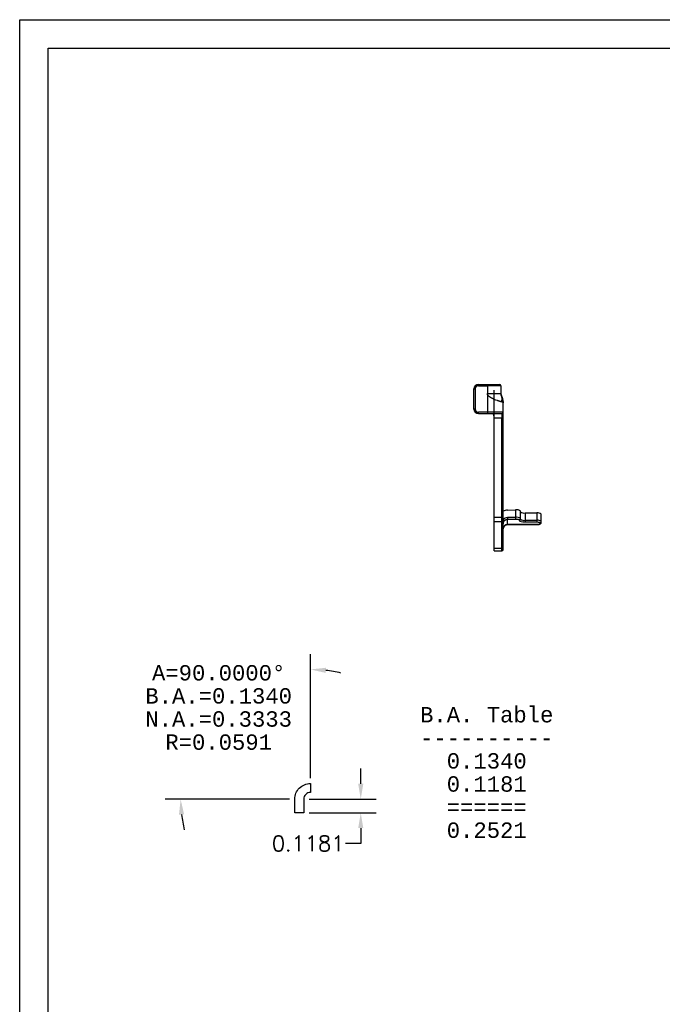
# Model space of a CAD drawing. Header units: inches. Extents: x -59 to 40, y -86 to 20.
# Tile 61 of 74: x -8 to -2, y 11 to 20. Entities that reach past the tile are written whole.
import ezdxf
from ezdxf.enums import TextEntityAlignment as Align

# ---------------------------------------------------------------- set-up
doc = ezdxf.new("R2010")
doc.units = ezdxf.units.IN
doc.header["$MEASUREMENT"] = 0
for name, color, linetype in [('APP-M-D', 2, 'Continuous'), ('APP-M-M', 1, 'Continuous'), ('APP-M-S', 7, 'Continuous')]:
    doc.layers.add(name, color=color, linetype=linetype)
doc.styles.add('DIEMAKER_BND_DIM', font='MONOTXT.SHX')
doc.styles.get("Standard").update_dxf_attribs({"font": 'txt.shx'})
doc.dimstyles.get("Standard").update_dxf_attribs({"dimtxt": 0.18, "dimasz": 0.18, "dimexe": 0.18, "dimexo": 0.0625, "dimgap": 0.09, "dimtad": 0, "dimtih": 1, "dimtoh": 1, "dimdec": 4, "dimzin": 0, "dimdsep": 46, "dimtxsty": 'Standard', "dimcen": 0.09, "dimadec": 0, "dimazin": 0, "dimtfac": 1, "dimtdec": 4, "dimtofl": 0, "dimtmove": 0, "dimatfit": 3, "dimfxl": 0, "dimtolj": 1, "dimtzin": 0, "dimarcsym": 0})

# ---------------------------------------------------------------- blocks, each defined once
blk = doc.blocks.new('*D1')
at = {"layer": 'APP-M-D', "color": 0, "lineweight": -2, "transparency": 16777216}
for p, q in [((-5.1832, 12.9687), (-5.1832, 14.0569)), ((-5.3678, 12.7841), (-6.456, 12.7841))]:
    blk.add_line(p, q, dxfattribs=at)
for start, end in [(76.39566, 83.19783), (186.80217, 193.60434)]:
    blk.add_arc((-5.1832, 12.7841), 1.1378, start, end, dxfattribs=at)
at = {"layer": 'APP-M-D', "color": 0, "transparency": 16777216}
for points in [[(-5.0497, 13.8914), (-5.0471, 13.9364), (-5.1832, 13.9219)], [(-6.3354, 12.648), (-6.2905, 12.6507), (-6.321, 12.7841)]]:
    blk.add_solid(points, dxfattribs=at)
at = {"layer": 'DEFPOINTS', "color": 0, "transparency": 16777216}
for p in [(-5.7521, 13.7695), (-5.2422, 12.7841), (-5.1832, 12.8432), (-5.1832, 12.7841)]:
    blk.add_point(p, dxfattribs=at)
at = {"layer": 'APP-M-D', "color": 0, "transparency": 16777216, "insert": (-5.9877, 13.5887), "char_height": 0.81, "attachment_point": 5}
blk.add_mtext('\\A1;  ', dxfattribs=at)
blk = doc.blocks.new('*D2')
at = {"layer": 'APP-M-D', "color": 0, "lineweight": -2, "transparency": 16777216}
for p, q in [((-4.7422, 12.9191), (-4.7422, 13.0541)), ((-5.1953, 12.7841), (-4.6072, 12.7841)), ((-5.1953, 12.666), (-4.6072, 12.666)), ((-4.7422, 12.531), (-4.7422, 12.396)), ((-4.7422, 12.396), (-4.8772, 12.396))]:
    blk.add_line(p, q, dxfattribs=at)
at = {"layer": 'APP-M-D', "color": 0, "transparency": 16777216}
for points in [[(-4.7647, 12.9191), (-4.7197, 12.9191), (-4.7422, 12.7841)], [(-4.7647, 12.531), (-4.7197, 12.531), (-4.7422, 12.666)]]:
    blk.add_solid(points, dxfattribs=at)
at = {"layer": 'DEFPOINTS', "color": 0, "transparency": 16777216}
for p in [(-5.2422, 12.7841), (-5.2422, 12.666), (-4.7422, 12.666)]:
    blk.add_point(p, dxfattribs=at)
at = {"layer": 'APP-M-D', "color": 0, "transparency": 16777216, "insert": (-5.2035, 12.396), "char_height": 0.135, "attachment_point": 5}
blk.add_mtext('\\A1;0.1181', dxfattribs=at)

msp = doc.modelspace()

# ---------------------------------------------------------------- linework, layer by layer
at = {"layer": 'APP-M-M'}
msp.add_lwpolyline([(-5.18316, 12.84317, 0.4142136), (-5.24221, 12.78411), (-5.24221, 12.666), (-5.32096, 12.666), (-5.32096, 12.78411, -0.4142136), (-5.18316, 12.92191)], format="xyb", close=True, dxfattribs=at)
at = {"layer": 'APP-M-S'}
for p, q in [((-3.71077, 16.42088), (-3.71077, 16.40907)), ((-3.71077, 16.42088), (-3.63203, 16.42088)), ((-3.71077, 16.40907), (-3.63203, 16.40907)), ((-3.63203, 16.42088), (-3.63203, 16.40907)), ((-3.63203, 16.40907), (-3.63203, 16.33992)), ((-3.51392, 16.40907), (-3.63203, 16.40907)), ((-3.51392, 16.40907), (-3.51392, 16.33992)), ((-3.75014, 16.20435), (-3.75014, 16.38151)), ((-3.75014, 16.38151), (-3.73833, 16.38151)), ((-3.73833, 16.38151), (-3.73833, 16.20435)), ((-3.63203, 16.33992), (-3.63203, 16.17679)), ((-3.63203, 16.33992), (-3.51392, 16.33992)), ((-3.57298, 16.12611), (-3.57298, 16.37081)), ((-3.49424, 16.17679), (-3.49424, 16.25876)), ((-3.73833, 16.20435), (-3.75014, 16.20435)), ((-3.63203, 16.17679), (-3.71077, 16.17679)), ((-3.71077, 16.16498), (-3.71077, 16.17679)), ((-3.71077, 16.16498), (-3.63203, 16.16498)), ((-3.49424, 16.17679), (-3.63203, 16.17679)), ((-3.63203, 16.17679), (-3.63203, 16.16498)), ((-3.58254, 16.16445), (-3.57954, 16.15818)), ((-3.57954, 16.15818), (-3.57954, 16.1633)), ((-3.57298, 16.12611), (-3.57298, 16.16498)), ((-3.50605, 16.16498), (-3.50605, 16.12611)), ((-3.50605, 16.12611), (-3.57298, 16.12611)), ((-3.57298, 15.257), (-3.57298, 16.12611)), ((-3.50605, 15.257), (-3.50605, 16.12611)), ((-3.49424, 15.26492), (-3.49424, 16.13403)), ((-3.45487, 15.31757), (-3.38486, 15.3198)), ((-3.38486, 15.3198), (-3.38486, 15.25515)), ((-3.34069, 15.24503), (-3.34069, 15.30968)), ((-3.30132, 15.2939), (-3.30132, 15.22925)), ((-3.30132, 15.2939), (-3.19896, 15.2939)), ((-3.19896, 15.2939), (-3.19896, 15.22925)), ((-3.15959, 15.21906), (-3.15959, 15.28371)), ((-3.57298, 15.257), (-3.50605, 15.257)), ((-3.57298, 15.21813), (-3.57298, 15.257)), ((-3.57298, 15.21813), (-3.50605, 15.21813)), ((-3.57298, 14.98415), (-3.57298, 15.21813)), ((-3.50605, 15.21813), (-3.50605, 15.257)), ((-3.50605, 14.98415), (-3.50605, 15.21813)), ((-3.49424, 15.26285), (-3.49424, 15.26492)), ((-3.49424, 14.99357), (-3.49424, 15.22811)), ((-3.38486, 15.25515), (-3.45631, 15.25288)), ((-3.45487, 15.23843), (-3.38342, 15.24071)), ((-3.45487, 15.19237), (-3.45487, 15.23843)), ((-3.3525, 15.23363), (-3.3525, 15.22804)), ((-3.34069, 15.23944), (-3.34069, 15.24503)), ((-3.30132, 15.22925), (-3.30132, 15.21479)), ((-3.30132, 15.22925), (-3.19896, 15.22925)), ((-3.30132, 15.21479), (-3.19896, 15.21479)), ((-3.19896, 15.22925), (-3.19896, 15.21479)), ((-3.1714, 15.20766), (-3.1714, 15.1995)), ((-3.15959, 15.21091), (-3.15959, 15.21906)), ((-3.19896, 15.19237), (-3.45487, 15.19237)), ((-3.45487, 15.19197), (-3.45487, 15.19237)), ((-3.45487, 15.19197), (-3.19896, 15.19197)), ((-3.19896, 15.19237), (-3.19896, 15.19197)), ((-3.57298, 14.98415), (-3.50605, 14.98415)), ((-3.57298, 14.96025), (-3.57298, 14.98415)), ((-3.57298, 14.96025), (-3.50605, 14.96025)), ((-3.50605, 14.96025), (-3.50605, 14.98415))]:
    msp.add_line(p, q, dxfattribs=at)
at = {"layer": 'APP-M-S', "color": 7}
for points in [[(-7.73176, 19.61813), (39.76824, 19.61813), (39.76824, -14.25688), (-7.73176, -14.25688)], [(-7.48176, -14.00688), (-7.48176, 19.36813), (39.51824, 19.36813), (39.51824, -14.00688)]]:
    msp.add_lwpolyline(points, close=True, dxfattribs=at)
at = {"layer": 'APP-M-S'}
for centre, radius, start, end in [((-3.71077, 16.38151), 0.03937, 90, 180), ((-3.52573, 16.40907), 0.01181, 0, 90), ((-3.47455, 16.33992), 0.03937, 180, 207.266044), ((-3.71077, 16.20435), 0.03937, 180, 270), ((-3.63203, 16.13113), 0.05906, 0, 27.266046), ((-3.50605, 16.17679), 0.01181, 270, 0), ((-3.50442, 16.13645), 0.01047, 261.079381, 346.636453), ((-3.37339, 15.26837), 0.05269, 51.635903, 102.569185), ((-3.31051, 15.33957), 0.04658, 229.609308, 281.369055), ((-3.18978, 15.24823), 0.04658, 49.609308, 101.369055), ((-3.50442, 15.26734), 0.01047, 261.079381, 346.636453), ((-3.50605, 15.22994), 0.01181, 270, 0), ((-3.45695, 15.19909), 0.03729, 137.855457, 179.860777), ((-3.33261, 15.25306), 0.05229, 177.714437, 193.668361), ((-3.37339, 15.20372), 0.05269, 51.635898, 102.569189), ((-3.35231, 15.24524), 0.01162, 269.02424, 358.989815), ((-3.35231, 15.23965), 0.01162, 269.024239, 358.989815), ((-3.31051, 15.27493), 0.04658, 229.609308, 281.369055), ((-3.18978, 15.18358), 0.04658, 49.609308, 101.369055), ((-3.1712, 15.21927), 0.01162, 269.02424, 358.989815), ((-3.1712, 15.21112), 0.01162, 269.024239, 358.989815), ((-3.45553, 15.15366), 0.03872, 89.024239, 178.989815), ((-3.50497, 14.99491), 0.01082, 264.305439, 352.854695), ((-3.50605, 14.97206), 0.01181, 270, 0)]:
    msp.add_arc(centre, radius, start, end, dxfattribs=at)
msp.add_ellipse((-3.45487, 15.20349), major_axis=(0.11024, 0.04446), ratio=0.9537023, start_param=1.2035986, end_param=1.5434354, dxfattribs=at)
for points, knots in [([(-3.71077, 16.40907), (-3.71193, 16.40903), (-3.71424, 16.40895), (-3.71765, 16.40827), (-3.72162, 16.40698), (-3.72601, 16.40472), (-3.73038, 16.40114), (-3.73398, 16.39676), (-3.73649, 16.39186), (-3.73805, 16.38671), (-3.73824, 16.38325), (-3.73833, 16.38151)], [0, 0, 0, 0, 0.0803725, 0.1599995, 0.240148, 0.3698768, 0.5000935, 0.6298226, 0.7600395, 0.8796551, 1, 1, 1, 1]), ([(-3.63203, 16.42088), (-3.62979, 16.42088), (-3.62532, 16.42088), (-3.61867, 16.42088), (-3.61209, 16.42088), (-3.6056, 16.42088), (-3.59919, 16.42088), (-3.58819, 16.42088), (-3.57324, 16.42088), (-3.55636, 16.42088), (-3.54253, 16.42088), (-3.53379, 16.42088), (-3.5288, 16.42088), (-3.52621, 16.42088), (-3.52589, 16.42088), (-3.52573, 16.42088)], [0, 0, 0, 0, 0.0403164, 0.0803076, 0.1201316, 0.1599484, 0.1999178, 0.2401983, 0.3700648, 0.5000578, 0.6299244, 0.7599174, 0.8400748, 0.9196755, 1, 1, 1, 1]), ([(-3.50955, 16.26777), (-3.51061, 16.26807), (-3.51273, 16.26866), (-3.51626, 16.26966), (-3.52, 16.27074), (-3.52395, 16.27191), (-3.5281, 16.27317), (-3.53243, 16.27451), (-3.53692, 16.27593), (-3.54156, 16.27745), (-3.55133, 16.28072), (-3.56662, 16.28622), (-3.58716, 16.29508), (-3.60519, 16.30481), (-3.61735, 16.31382), (-3.62418, 16.321), (-3.62766, 16.32567), (-3.63015, 16.33039), (-3.63173, 16.33514), (-3.63193, 16.33835), (-3.63203, 16.33992)], [0, 0, 0, 0, 0.0389502, 0.0775512, 0.1158108, 0.1537369, 0.1913376, 0.2286215, 0.2655969, 0.3022728, 0.3386582, 0.4892375, 0.625195, 0.7464098, 0.8462167, 0.882564, 0.9154006, 0.9453454, 0.973211, 1, 1, 1, 1]), ([(-3.50955, 16.32188), (-3.50989, 16.32255), (-3.51036, 16.32351), (-3.51136, 16.32589), (-3.51188, 16.32731), (-3.51327, 16.33205), (-3.51392, 16.33594), (-3.51392, 16.33992)], [0, 0, 0, 0, 0.25, 0.25, 0.5, 0.5, 1, 1, 1, 1]), ([(-3.50955, 16.26777), (-3.50559, 16.27748), (-3.50356, 16.28719), (-3.50356, 16.30555), (-3.50559, 16.31421), (-3.50955, 16.32188)], [0, 0, 0, 0, 0.5, 0.5, 1, 1, 1, 1]), ([(-3.50955, 16.32188), (-3.50855, 16.31987), (-3.50642, 16.31559), (-3.50347, 16.30857), (-3.50063, 16.30056), (-3.49807, 16.29155), (-3.496, 16.28151), (-3.49453, 16.27046), (-3.49434, 16.26276), (-3.49424, 16.25876)], [0, 0, 0, 0, 0.1025804, 0.2185872, 0.3480203, 0.4908791, 0.6471627, 0.8168702, 1, 1, 1, 1]), ([(-3.49424, 16.25876), (-3.49428, 16.25912), (-3.49436, 16.25984), (-3.49499, 16.26089), (-3.49594, 16.26188), (-3.49717, 16.26281), (-3.49862, 16.26369), (-3.50025, 16.26451), (-3.50201, 16.26527), (-3.50384, 16.26598), (-3.50573, 16.26663), (-3.50761, 16.26722), (-3.50892, 16.2676), (-3.50955, 16.26777)], [0, 0, 0, 0, 0.1181298, 0.2308156, 0.3380573, 0.4398548, 0.5362082, 0.6271172, 0.712582, 0.7926026, 0.867179, 0.9363114, 1, 1, 1, 1]), ([(-3.73833, 16.20435), (-3.73829, 16.20319), (-3.7382, 16.20088), (-3.73753, 16.19747), (-3.73624, 16.1935), (-3.73398, 16.18911), (-3.7304, 16.18474), (-3.72602, 16.18114), (-3.72112, 16.17863), (-3.71597, 16.17707), (-3.71251, 16.17688), (-3.71077, 16.17679)], [0, 0, 0, 0, 0.0803725, 0.1599995, 0.240148, 0.3698768, 0.5000935, 0.6298226, 0.7600395, 0.8796551, 1, 1, 1, 1]), ([(-3.63203, 16.16498), (-3.59862, 16.16498), (-3.56657, 16.16498), (-3.51932, 16.16498), (-3.50605, 16.16498), (-3.50605, 16.16498)], [0, 0, 0, 0, 0.5, 0.5, 1, 1, 1, 1]), ([(-3.45631, 15.25288), (-3.46342, 15.25265), (-3.47054, 15.25097), (-3.48355, 15.24498), (-3.48945, 15.24068), (-3.49424, 15.23543)], [0, 0, 0, 0, 0.5, 0.5, 1, 1, 1, 1]), ([(-3.49382, 15.2343), (-3.49391, 15.23437), (-3.49399, 15.23446), (-3.49405, 15.23457), (-3.49412, 15.2347), (-3.49417, 15.23484), (-3.4942, 15.23499), (-3.49423, 15.23513), (-3.49424, 15.23528), (-3.49424, 15.23543)], [0, 0, 0, 0, 0.000009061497, 0.000009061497, 0.000009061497, 0.000020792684, 0.000020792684, 0.000020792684, 0.000032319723, 0.000032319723, 0.000032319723, 0.000032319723]), ([(-3.48459, 15.22411), (-3.48464, 15.22429), (-3.48473, 15.22465), (-3.48519, 15.22546), (-3.48586, 15.22641), (-3.48673, 15.22747), (-3.48775, 15.22861), (-3.48888, 15.22978), (-3.49009, 15.23097), (-3.49133, 15.23213), (-3.49258, 15.23324), (-3.49342, 15.23395), (-3.49382, 15.2343)], [0, 0, 0, 0, 0.1126336, 0.2224568, 0.3294709, 0.4336768, 0.5350753, 0.633667, 0.7294531, 0.8224353, 0.9126163, 1, 1, 1, 1]), ([(-3.48459, 15.22411), (-3.48378, 15.225), (-3.48212, 15.22682), (-3.47928, 15.2293), (-3.47562, 15.23198), (-3.47056, 15.23482), (-3.46344, 15.23754), (-3.4579, 15.23812), (-3.45487, 15.23843)], [0, 0, 0, 0, 0.1067539, 0.2177002, 0.3328488, 0.5067616, 0.7291719, 1, 1, 1, 1]), ([(-3.45631, 15.25288), (-3.45631, 15.24989), (-3.45615, 15.2466), (-3.45562, 15.24125), (-3.45524, 15.23923), (-3.45487, 15.23843)], [0, 0, 0, 0, 0.5, 0.5, 1, 1, 1, 1]), ([(-3.38342, 15.24071), (-3.37559, 15.24095), (-3.36771, 15.24032), (-3.35589, 15.23761), (-3.3525, 15.23567), (-3.3525, 15.23363)], [0, 0, 0, 0, 0.5, 0.5, 1, 1, 1, 1]), ([(-3.19896, 15.21479), (-3.19165, 15.21479), (-3.18464, 15.21404), (-3.1743, 15.21136), (-3.1714, 15.20955), (-3.1714, 15.20766)], [0, 0, 0, 0, 0.5, 0.5, 1, 1, 1, 1]), ([(-3.19896, 15.19197), (-3.19535, 15.19206), (-3.19036, 15.19218), (-3.18368, 15.19298), (-3.17867, 15.19384), (-3.17349, 15.19521), (-3.16877, 15.19711), (-3.16436, 15.19992), (-3.16095, 15.20438), (-3.15931, 15.20848), (-3.15969, 15.21061), (-3.15973, 15.21086)], [0, 0, 0, 0, 0.1923012, 0.2655139, 0.383951, 0.4998629, 0.6225095, 0.7542892, 0.8701818, 0.984499, 1, 1, 1, 1]), ([(-3.1714, 15.1995), (-3.1714, 15.19761), (-3.1743, 15.1958), (-3.18464, 15.19312), (-3.19165, 15.19237), (-3.19896, 15.19237)], [0, 0, 0, 0, 0.5, 0.5, 1, 1, 1, 1]), ([(-3.49418, 15.15428), (-3.4942, 15.15442), (-3.49471, 15.15819), (-3.49265, 15.1653), (-3.49011, 15.17235), (-3.48761, 15.17512), (-3.48743, 15.17532)], [0, 0, 0, 0, 0.0194266, 0.5110324, 0.9645016, 1, 1, 1, 1]), ([(-3.48743, 15.17532), (-3.48554, 15.1777), (-3.48191, 15.18228), (-3.47515, 15.18684), (-3.46836, 15.18989), (-3.46174, 15.19165), (-3.45708, 15.19187), (-3.45487, 15.19197)], [0, 0, 0, 0, 0.244026, 0.4691351, 0.637778, 0.8279164, 1, 1, 1, 1])]:
    msp.add_open_spline(points, degree=3, knots=knots, dxfattribs=at)
for points in [[(-3.49424, 16.13403), (-3.49424, 16.16126), (-3.49424, 16.17679), (-3.49424, 16.17679)], [(-3.49424, 15.22994), (-3.49424, 15.22994), (-3.49424, 15.24265), (-3.49424, 15.26492)], [(-3.3525, 15.22804), (-3.3525, 15.22072), (-3.32957, 15.21479), (-3.30132, 15.21479)], [(-3.49424, 14.97206), (-3.49424, 14.97206), (-3.49424, 14.97961), (-3.49424, 14.99357)]]:
    msp.add_open_spline(points, degree=3, dxfattribs=at)

# ---------------------------------------------------------------- texts
at = {"layer": 'APP-M-D', "style": 'DIEMAKER_BND_DIM'}
for s, p in [('A=90.0000%%d', (-5.9877, 13.89241)), ('B.A.=0.1340', (-5.9877, 13.68991)), ('N.A.=0.3333', (-5.9877, 13.48741)), ('R=0.0591', (-5.9877, 13.28491))]:
    msp.add_text(s, height=0.135, dxfattribs=at).set_placement(p, align=Align.MIDDLE_CENTER)
for s, p in [('B.A. Table', (-3.63793, 13.45759)), ('----------', (-3.63793, 13.25509)), ('0.1340', (-3.63793, 13.05259)), ('0.1181', (-3.63793, 12.85009)), ('======', (-3.63793, 12.64759)), ('0.2521', (-3.63793, 12.44509))]:
    msp.add_text(s, height=0.135, dxfattribs=at).set_placement(p, align=Align.CENTER)

# ---------------------------------------------------------------- dimensions: what is measured, and where the dimension line sits
at = {"layer": 'APP-M-D'}
dim = msp.add_angular_dim_3p(base=(-5.75206, 13.76947), center=(-5.18316, 12.78411), p1=(-5.18316, 12.84317), p2=(-5.24221, 12.78411), text='  ', dimstyle='Standard', override={"dimscale": 0.75, "dimtxt": 1.08, "dimexo": 0.167433}, dxfattribs=at)
dim.commit()
dim.dimension.update_dxf_attribs({"geometry": '*D1', "text_midpoint": (-5.9877, 13.58866), "dimtype": 165})
dim = msp.add_aligned_dim(p1=(-5.24221, 12.78411), p2=(-5.24221, 12.666), distance=0.5, dimstyle='Standard', override={"dimscale": 0.75}, dxfattribs=at)
dim.commit()
dim.dimension.update_dxf_attribs({"geometry": '*D2', "text_midpoint": (-5.20346, 12.396)})

doc.saveas('drawing.dxf')
